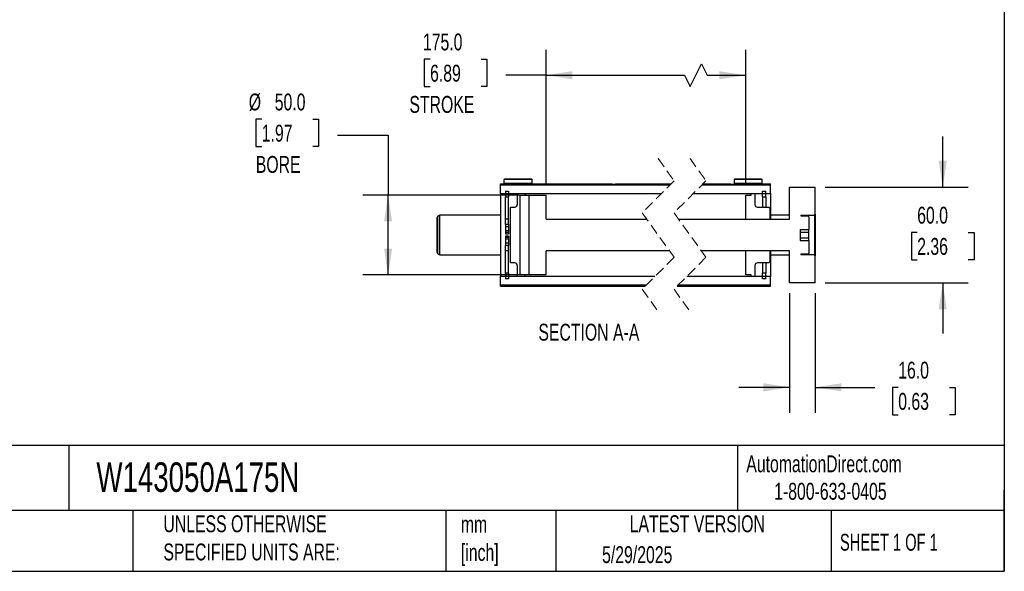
# Model space of a CAD drawing. Header units: millimetres. Extents: x 32 to 1365, y 32 to 1048.
# Tile 3 of 5: x 748 to 1365, y 32 to 377. Entities that reach past the tile are written whole.
import ezdxf

# ---------------------------------------------------------------- set-up
doc = ezdxf.new("R2010")
doc.units = ezdxf.units.MM
doc.header["$LTSCALE"] = 5
doc.linetypes.add('SLD-Dashed', pattern=[1.905, 1.27, -0.635])
doc.linetypes.add('SLD-Solid', pattern=[0])
doc.layers.add('DIMENSIONS', color=140, linetype='SLD-Solid', lineweight=25)
doc.layers.add('TEXT', color=140, linetype='SLD-Solid', lineweight=25)
doc.styles.add('SLDTEXTSTYLE0', font='TXT', dxfattribs={"width": 0.7})
doc.styles.add('SLDTEXTSTYLE1', font='TXT', dxfattribs={"width": 0.65})
doc.dimstyles.new('SLDDIMSTYLE0', dxfattribs={"dimtxt": 10.790039, "dimasz": 16.51, "dimexe": 0, "dimexo": 0.0625, "dimgap": 2.69751, "dimtad": 0, "dimtih": 1, "dimtoh": 1, "dimrnd": 1e-09, "dimzin": 4, "dimdsep": 46, "dimtxsty": 'SLDTEXTSTYLE0', "dimsah": 1, "dimcen": 0.09, "dimadec": 0, "dimazin": 1, "dimtfac": 1, "dimtmove": 0, "dimatfit": 0, "dimfxl": 0, "dimfrac": 2, "dimtolj": 1, "dimtzin": 12, "dimarcsym": 0})
doc.dimstyles.new('SLDDIMSTYLE1', dxfattribs={"dimtxt": 10.790039, "dimasz": 16.51, "dimexe": 0, "dimexo": 0.0625, "dimgap": 2.69751, "dimtad": 0, "dimtih": 1, "dimtoh": 1, "dimrnd": 1e-09, "dimzin": 4, "dimdsep": 46, "dimtxsty": 'SLDTEXTSTYLE0', "dimsah": 1, "dimcen": 0.09, "dimadec": 0, "dimazin": 1, "dimtfac": 1, "dimtofl": 0, "dimtmove": 0, "dimatfit": 3, "dimfxl": 0, "dimfrac": 2, "dimtolj": 1, "dimtzin": 12, "dimarcsym": 0})

# ---------------------------------------------------------------- blocks, each defined once
blk = doc.blocks.new('_D_32')
at = {"layer": 'DIMENSIONS'}
for p, q in [((899.7, 315.05), (896.07, 315.05)), ((896.07, 315.05), (896.07, 297.9)), ((931.76, 315.05), (935.38, 315.05)), ((935.38, 315.05), (935.38, 297.9)), ((947.15, 304.95), (978.9, 304.95)), ((978.9, 304.95), (978.9, 267.44)), ((896.07, 297.9), (899.7, 297.9)), ((935.38, 297.9), (931.76, 297.9)), ((1061.07, 267.44), (963.02, 267.44)), ((978.9, 217.44), (978.9, 267.44)), ((1061.07, 217.44), (963.02, 217.44))]:
    blk.add_line(p, q, dxfattribs=at)
for points in [[(978.9, 267.44), (976.36, 250.93), (981.44, 250.93)], [(978.9, 217.44), (981.44, 233.95), (976.36, 233.95)]]:
    blk.add_solid(points, dxfattribs=at)
at = {"layer": 'DIMENSIONS', "char_height": 10.583, "attachment_point": 1, "style": 'SLDTEXTSTYLE0'}
for s, insert in [('%%c', (891.55, 331.1)), ('50.0', (907.84, 331.1)), ('1.97', (899.7, 311.54)), ('BORE', (895.96, 291.98))]:
    blk.add_mtext(s, dxfattribs=dict(at, insert=insert))
blk = doc.blocks.new('_D_33')
at = {"layer": 'DIMENSIONS'}
for p, q in [((1077.92, 273.79), (1077.92, 358.43)), ((1203.16, 273.79), (1203.16, 358.43)), ((1005.22, 352.65), (1001.6, 352.65)), ((1001.6, 352.65), (1001.6, 335.5)), ((1037.29, 352.65), (1040.91, 352.65)), ((1040.91, 352.65), (1040.91, 335.5)), ((1168.29, 335.5), (1175.35, 349.61)), ((1175.35, 349.61), (1178.88, 342.56)), ((1077.92, 342.56), (1052.66, 342.56)), ((1077.92, 342.56), (1164.77, 342.56)), ((1164.77, 342.56), (1168.29, 335.5)), ((1178.88, 342.56), (1203.16, 342.56)), ((1001.6, 335.5), (1005.22, 335.5)), ((1040.91, 335.5), (1037.29, 335.5))]:
    blk.add_line(p, q, dxfattribs=at)
for points in [[(1077.92, 342.56), (1094.43, 340.02), (1094.43, 345.1)], [(1203.16, 342.56), (1186.65, 345.1), (1186.65, 340.02)]]:
    blk.add_solid(points, dxfattribs=at)
at = {"layer": 'DIMENSIONS', "char_height": 10.583, "attachment_point": 1, "style": 'SLDTEXTSTYLE0'}
for s, insert in [('175.0', (1000.74, 368.71)), ('6.89', (1005.22, 349.14)), ('STROKE', (992.27, 329.58))]:
    blk.add_mtext(s, dxfattribs=dict(at, insert=insert))
blk = doc.blocks.new('_D_34')
at = {"layer": 'DIMENSIONS'}
for p, q in [((1326.66, 272.44), (1326.66, 304.19)), ((1253.01, 272.44), (1342.54, 272.44)), ((1310.63, 244.11), (1307.01, 244.11)), ((1307.01, 244.11), (1307.01, 226.97)), ((1342.69, 244.11), (1346.32, 244.11)), ((1346.32, 244.11), (1346.32, 226.97)), ((1307.01, 226.97), (1310.63, 226.97)), ((1346.32, 226.97), (1342.69, 226.97)), ((1253.01, 212.44), (1342.54, 212.44)), ((1326.66, 212.44), (1326.66, 180.69))]:
    blk.add_line(p, q, dxfattribs=at)
for points in [[(1326.66, 272.44), (1329.2, 288.95), (1324.12, 288.95)], [(1326.66, 212.44), (1324.12, 195.93), (1329.2, 195.93)]]:
    blk.add_solid(points, dxfattribs=at)
at = {"layer": 'DIMENSIONS', "char_height": 10.583, "attachment_point": 1, "style": 'SLDTEXTSTYLE0'}
for s, insert in [('60.0', (1310.63, 260.17)), ('2.36', (1310.63, 240.61))]:
    blk.add_mtext(s, dxfattribs=dict(at, insert=insert))
blk = doc.blocks.new('_D_35')
at = {"layer": 'DIMENSIONS'}
for p, q in [((1230.66, 206.09), (1230.66, 131.14)), ((1246.66, 206.09), (1246.66, 131.14)), ((1230.66, 147.01), (1198.91, 147.01)), ((1246.66, 147.01), (1284.11, 147.01)), ((1298.73, 147.01), (1295.11, 147.01)), ((1295.11, 147.01), (1295.11, 129.86)), ((1330.8, 147.01), (1334.42, 147.01)), ((1334.42, 147.01), (1334.42, 129.86)), ((1295.11, 129.86), (1298.73, 129.86)), ((1334.42, 129.86), (1330.8, 129.86))]:
    blk.add_line(p, q, dxfattribs=at)
for points in [[(1230.66, 147.01), (1214.15, 149.55), (1214.15, 144.47)], [(1246.66, 147.01), (1263.17, 144.47), (1263.17, 149.55)]]:
    blk.add_solid(points, dxfattribs=at)
at = {"layer": 'DIMENSIONS', "char_height": 10.583, "attachment_point": 1, "style": 'SLDTEXTSTYLE0'}
for s, insert in [('16.0', (1298.73, 163.07)), ('0.63', (1298.73, 143.51))]:
    blk.add_mtext(s, dxfattribs=dict(at, insert=insert))

msp = doc.modelspace()

# ---------------------------------------------------------------- linework, layer by layer
at = {"color": 7, "linetype": 'SLD-Dashed', "lineweight": 18}
for p, q in [((1148.211, 290.317), (1158.211, 276.379)), ((1168.211, 290.317), (1178.211, 276.379)), ((1158.211, 276.379), (1138.211, 256.379)), ((1178.211, 276.379), (1158.211, 256.379)), ((1138.211, 256.379), (1158.211, 228.504)), ((1158.211, 256.379), (1178.211, 228.504)), ((1158.211, 228.504), (1138.211, 208.504)), ((1178.211, 228.504), (1158.211, 208.504)), ((1138.211, 208.504), (1148.211, 194.567)), ((1158.211, 208.504), (1168.211, 194.567))]:
    msp.add_line(p, q, dxfattribs=at)
for p, q in [((1049.419, 274.442), (1118.3, 274.442)), ((1049.419, 273.948), (1049.419, 274.442)), ((1049.419, 273.948), (1155.78, 273.948)), ((1049.419, 268.442), (1049.419, 273.948)), ((1051.869, 277.442), (1051.569, 277.142)), ((1051.569, 277.142), (1051.569, 274.742)), ((1069.269, 277.142), (1051.569, 277.142)), ((1051.569, 274.742), (1051.869, 274.442)), ((1069.269, 274.742), (1051.569, 274.742)), ((1068.969, 277.442), (1051.869, 277.442)), ((1069.269, 277.142), (1068.969, 277.442)), ((1068.969, 274.442), (1069.269, 274.742)), ((1069.269, 274.742), (1069.269, 277.142)), ((1122.538, 274.442), (1156.274, 274.442)), ((1175.78, 273.948), (1218.66, 273.948)), ((1176.274, 274.442), (1192.541, 274.442)), ((1196.11, 277.442), (1195.81, 277.142)), ((1195.81, 277.142), (1195.81, 274.742)), ((1213.51, 277.142), (1195.81, 277.142)), ((1195.81, 274.742), (1196.11, 274.442)), ((1213.51, 274.742), (1195.81, 274.742)), ((1213.21, 277.442), (1196.11, 277.442)), ((1196.779, 274.442), (1218.66, 274.442)), ((1213.51, 277.142), (1213.21, 277.442)), ((1213.21, 274.442), (1213.51, 274.742)), ((1213.51, 274.742), (1213.51, 277.142)), ((1218.66, 273.948), (1218.66, 274.442)), ((1218.66, 268.442), (1218.66, 273.948)), ((1230.66, 252.442), (1230.66, 272.442)), ((1230.66, 272.442), (1246.66, 272.442)), ((1246.66, 255.442), (1246.66, 272.442)), ((1049.419, 268.442), (1150.274, 268.442)), ((1049.419, 268.442), (1049.419, 216.442)), ((1052.419, 269.942), (1054.419, 269.942)), ((1052.419, 269.942), (1052.419, 266.412)), ((1052.419, 266.412), (1054.419, 266.412)), ((1052.419, 252.33), (1052.419, 266.412)), ((1054.419, 269.942), (1054.419, 266.412)), ((1054.419, 252.33), (1054.419, 266.412)), ((1059.919, 268.442), (1059.919, 261.442)), ((1059.919, 268.442), (1064.819, 268.442)), ((1061.419, 267.442), (1061.419, 217.442)), ((1061.419, 267.442), (1077.919, 267.442)), ((1064.819, 267.442), (1064.819, 268.442)), ((1064.819, 267.442), (1067.419, 267.442)), ((1067.419, 217.442), (1067.419, 267.442)), ((1077.919, 252.442), (1077.919, 267.442)), ((1170.274, 268.442), (1218.66, 268.442)), ((1203.16, 267.442), (1206.51, 267.442)), ((1203.16, 252.442), (1203.16, 267.442)), ((1206.51, 268.442), (1208.91, 268.442)), ((1206.51, 267.442), (1206.51, 268.442)), ((1208.91, 268.442), (1208.91, 261.442)), ((1213.66, 266.412), (1213.66, 269.942)), ((1213.66, 269.942), (1215.66, 269.942)), ((1213.66, 266.412), (1215.66, 266.412)), ((1213.66, 266.412), (1213.66, 259.942)), ((1215.66, 266.412), (1215.66, 269.942)), ((1215.66, 266.412), (1215.66, 259.942)), ((1218.66, 268.442), (1218.66, 252.442)), ((1055.419, 259.442), (1055.919, 259.942)), ((1055.419, 259.442), (1055.419, 225.442)), ((1055.919, 259.942), (1058.419, 259.942)), ((1210.41, 259.942), (1217.66, 259.942)), ((1217.66, 259.942), (1218.16, 259.442)), ((1218.16, 259.442), (1218.16, 252.442)), ((1011.419, 254.942), (1010.169, 254.22)), ((1010.169, 230.664), (1010.169, 254.22)), ((1049.419, 254.942), (1011.419, 254.942)), ((1011.419, 229.942), (1011.419, 254.942)), ((1230.66, 254.942), (1218.66, 254.942)), ((1237.66, 254.942), (1246.16, 254.942)), ((1237.66, 254.942), (1237.66, 254.442)), ((1237.66, 254.442), (1242.16, 254.442)), ((1242.16, 254.442), (1242.66, 253.942)), ((1242.66, 253.942), (1242.66, 245.906)), ((1246.16, 254.942), (1246.66, 255.442)), ((1246.16, 254.942), (1246.16, 229.942)), ((1246.66, 255.442), (1246.66, 229.442)), ((1009.419, 252.921), (1009.419, 231.963)), ((1054.419, 252.33), (1052.419, 252.33)), ((1052.419, 249.068), (1052.419, 252.33)), ((1054.419, 249.068), (1052.419, 249.068)), ((1052.419, 249.068), (1052.419, 247.638)), ((1054.419, 247.638), (1052.419, 247.638)), ((1052.419, 247.638), (1052.419, 245.108)), ((1054.419, 249.068), (1054.419, 252.33)), ((1054.419, 249.068), (1054.419, 247.638)), ((1054.419, 247.638), (1054.419, 245.108)), ((1077.919, 252.442), (1141.036, 252.442)), ((1161.036, 252.442), (1230.66, 252.442)), ((1203.16, 252.442), (1218.16, 252.442)), ((1054.419, 245.108), (1052.419, 245.108)), ((1052.419, 245.108), (1052.419, 244.087)), ((1054.419, 244.087), (1052.419, 244.087)), ((1052.419, 244.087), (1052.419, 243.255)), ((1052.419, 243.255), (1054.419, 243.255)), ((1054.419, 241.629), (1052.419, 241.629)), ((1052.419, 241.629), (1052.419, 240.797)), ((1054.419, 240.797), (1052.419, 240.797)), ((1052.419, 240.797), (1052.419, 239.775)), ((1054.419, 245.108), (1054.419, 244.087)), ((1054.419, 244.087), (1054.419, 243.255)), ((1054.419, 241.629), (1054.419, 240.797)), ((1054.419, 240.797), (1054.419, 239.775)), ((1237.16, 245.906), (1242.66, 245.906)), ((1237.16, 245.906), (1237.16, 238.978)), ((1237.16, 244.174), (1242.66, 244.174)), ((1242.66, 244.174), (1242.66, 245.906)), ((1242.66, 240.71), (1242.66, 244.174)), ((1054.419, 239.775), (1052.419, 239.775)), ((1052.419, 239.775), (1052.419, 237.246)), ((1054.419, 237.246), (1052.419, 237.246)), ((1052.419, 237.246), (1052.419, 235.816)), ((1054.419, 235.816), (1052.419, 235.816)), ((1052.419, 232.554), (1052.419, 235.816)), ((1054.419, 239.775), (1054.419, 237.246)), ((1054.419, 237.246), (1054.419, 235.816)), ((1054.419, 232.554), (1054.419, 235.816)), ((1237.16, 240.71), (1242.66, 240.71)), ((1237.16, 238.978), (1242.66, 238.978)), ((1242.66, 238.978), (1242.66, 240.71)), ((1242.66, 238.978), (1242.66, 230.942)), ((1010.169, 230.664), (1011.419, 229.942)), ((1011.419, 229.942), (1049.419, 229.942)), ((1054.419, 232.554), (1052.419, 232.554)), ((1052.419, 218.472), (1052.419, 232.554)), ((1054.419, 218.472), (1054.419, 232.554)), ((1155.386, 232.442), (1077.919, 232.442)), ((1077.919, 217.442), (1077.919, 232.442)), ((1230.66, 232.442), (1175.386, 232.442)), ((1203.16, 217.442), (1203.16, 232.442)), ((1218.16, 232.442), (1203.16, 232.442)), ((1218.16, 232.442), (1218.16, 225.442)), ((1218.66, 232.442), (1218.66, 216.442)), ((1218.66, 229.942), (1230.66, 229.942)), ((1230.66, 212.442), (1230.66, 232.442)), ((1242.16, 230.442), (1237.66, 230.442)), ((1237.66, 230.442), (1237.66, 229.942)), ((1246.16, 229.942), (1237.66, 229.942)), ((1242.66, 230.942), (1242.16, 230.442)), ((1246.66, 229.442), (1246.16, 229.942)), ((1246.66, 212.442), (1246.66, 229.442)), ((1055.919, 224.942), (1055.419, 225.442)), ((1058.419, 224.942), (1055.919, 224.942)), ((1059.919, 223.442), (1059.919, 216.442)), ((1208.91, 223.442), (1208.91, 216.442)), ((1217.66, 224.942), (1210.41, 224.942)), ((1213.66, 224.942), (1213.66, 218.472)), ((1215.66, 224.942), (1215.66, 218.472)), ((1218.16, 225.442), (1217.66, 224.942)), ((1049.419, 210.936), (1049.419, 216.442)), ((1146.149, 216.442), (1049.419, 216.442)), ((1052.419, 218.472), (1052.419, 214.942)), ((1054.419, 218.472), (1052.419, 218.472)), ((1054.419, 218.472), (1054.419, 214.942)), ((1064.819, 216.442), (1059.919, 216.442)), ((1077.919, 217.442), (1061.419, 217.442)), ((1067.419, 217.442), (1064.819, 217.442)), ((1064.819, 216.442), (1064.819, 217.442)), ((1218.66, 216.442), (1166.149, 216.442)), ((1206.51, 217.442), (1203.16, 217.442)), ((1206.51, 216.442), (1206.51, 217.442)), ((1208.91, 216.442), (1206.51, 216.442)), ((1213.66, 214.942), (1213.66, 218.472)), ((1215.66, 218.472), (1213.66, 218.472)), ((1215.66, 214.942), (1215.66, 218.472)), ((1218.66, 210.936), (1218.66, 216.442)), ((1140.642, 210.936), (1049.419, 210.936)), ((1049.419, 210.442), (1049.419, 210.936)), ((1049.419, 210.442), (1140.149, 210.442)), ((1054.419, 214.942), (1052.419, 214.942)), ((1160.149, 210.442), (1218.66, 210.442)), ((1218.66, 210.936), (1160.642, 210.936)), ((1215.66, 214.942), (1213.66, 214.942)), ((1218.66, 210.442), (1218.66, 210.936)), ((1246.66, 212.442), (1230.66, 212.442))]:
    msp.add_line(p, q)
for centre, start, end in [((1058.419, 261.442), 269.99998, 0.000162), ((1210.41, 261.442), 179.999838, 270.00002), ((1010.919, 252.921), 119.999011, 180.000659), ((1010.919, 231.963), 179.999311, 240.001056), ((1058.419, 223.442), 359.999888, 89.999898), ((1210.41, 223.442), 90.000102, 180.000112)]:
    msp.add_arc(centre, 1.5, start, end)
for points, knots in [([(1118.3, 274.442), (1118.965, 274.429), (1120.377, 274.401), (1121.79, 274.428), (1122.538, 274.442)], [0, 0, 0, 0, 0.4706288, 1, 1, 1, 1]), ([(1192.541, 274.442), (1193.206, 274.429), (1194.619, 274.401), (1196.031, 274.428), (1196.779, 274.442)], [0, 0, 0, 0, 0.4706295, 1, 1, 1, 1])]:
    msp.add_open_spline(points, degree=3, knots=knots)
at = {"layer": 'TEXT'}
for p, q in [((1365.25, 1047.75), (1365.25, 31.75)), ((1365.25, 110.631), (31.75, 110.631)), ((778.794, 110.631), (778.794, 69.85)), ((1197.877, 110.631), (1197.877, 69.85)), ((1365.25, 31.75), (1365.25, 82.55)), ((1365.25, 69.85), (31.75, 69.85)), ((818.901, 69.85), (818.901, 31.75)), ((1015.122, 69.85), (1015.122, 31.75)), ((1084.06, 69.85), (1084.06, 31.75)), ((1256.744, 69.85), (1256.744, 31.75)), ((31.75, 31.75), (1365.25, 31.75))]:
    msp.add_line(p, q, dxfattribs=at)

# ---------------------------------------------------------------- texts
for s, insert, char_height, attachment_point, style in [('SECTION A-A', (1104.779, 186.858), 10.58333, 2, 'SLDTEXTSTYLE0'), ('AutomationDirect.com', (1203.475, 104.383), 10.58333, 1, 'SLDTEXTSTYLE0'), ('W143050A175N', (796.039, 100.032), 18.52083, 1, 'SLDTEXTSTYLE0'), ('1-800-633-0405', (1220.958, 87.185), 10.58333, 1, 'SLDTEXTSTYLE0'), ('METRIC UNITS USED ^JFOR PART DESIGN', (638.022, 67.779), 10.58333, 1, 'SLDTEXTSTYLE0'), ('UNLESS OTHERWISE ^JSPECIFIED UNITS ARE:', (838.04, 66.803), 10.58333, 1, 'SLDTEXTSTYLE0'), ('mm^J[inch]', (1024.536, 66.486), 10.5833, 1, 'SLDTEXTSTYLE0'), ('LATEST VERSION', (1172.761, 66.82), 10.58333, 2, 'SLDTEXTSTYLE0'), ('SHEET 1 OF 1', (1262.206, 55.257), 10.58333, 1, 'SLDTEXTSTYLE1'), ('5/29/2025', (1113.064, 47.486), 10.5833, 1, 'SLDTEXTSTYLE0')]:
    msp.add_mtext(s, dxfattribs=dict(at, insert=insert, char_height=char_height, attachment_point=attachment_point, style=style))

# ---------------------------------------------------------------- dimensions: what is measured, and where the dimension line sits
at = {"layer": 'DIMENSIONS'}
for base, p1, p2, angle, text, picture, middle in [((1203.16, 342.558), (1077.919, 267.442), (1203.16, 267.442), 0, '175.0\\PSTROKE', '_D_33', (1021.255, 342.558)), ((978.9, 267.442), (1067.419, 217.442), (1067.419, 267.442), 90, '%%c<>\\PBORE', '_D_32', (978.9, 304.952))]:
    dim = msp.add_linear_dim(base=base, p1=p1, p2=p2, angle=angle, text=text, dimstyle='SLDDIMSTYLE1', dxfattribs=at)
    dim.commit()
    dim.dimension.update_dxf_attribs({"geometry": picture, "text_midpoint": middle, "dimtype": 160})
dim = msp.add_linear_dim(base=(1326.66, 272.442), p1=(1246.66, 212.442), p2=(1246.66, 272.442), angle=90, dimstyle='SLDDIMSTYLE0', dxfattribs=at)
dim.commit()
dim.dimension.update_dxf_attribs({"geometry": '_D_34', "text_midpoint": (1326.66, 244.115), "dimtype": 160})
dim = msp.add_linear_dim(base=(1230.66, 147.013), p1=(1246.66, 212.442), p2=(1230.66, 212.442), dimstyle='SLDDIMSTYLE0', dxfattribs=at)
dim.commit()
dim.dimension.update_dxf_attribs({"geometry": '_D_35', "text_midpoint": (1314.764, 147.013), "dimtype": 160})

doc.saveas('drawing.dxf')
